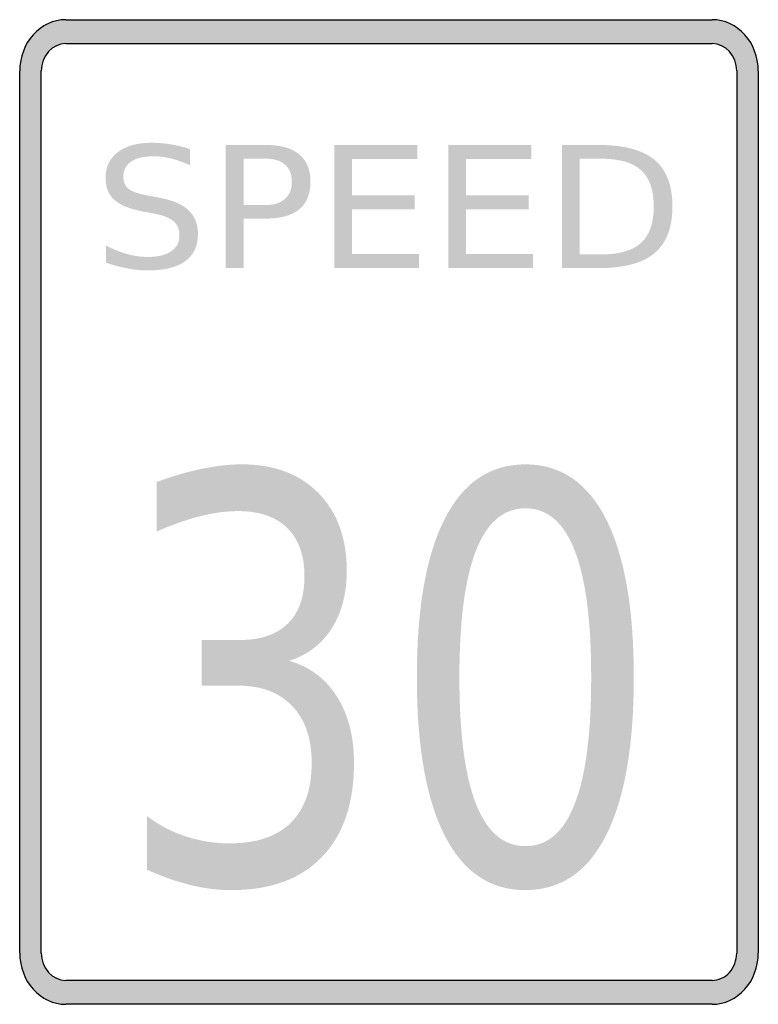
# Model space of a CAD drawing. Header units: inches. Extents: x -0.5 to 0.5, y -0.67 to 0.67.
import ezdxf

# ---------------------------------------------------------------- set-up
doc = ezdxf.new("R2010")
doc.units = ezdxf.units.IN
doc.header["$MEASUREMENT"] = 0

msp = doc.modelspace()

# ---------------------------------------------------------------- hatches: boundary and pattern name
h = msp.add_hatch(color=7)
h.paths.add_polyline_path([(-0.4374, 0.6665), (0.4374, 0.6665), (0.4459, 0.6658), (0.4541, 0.6641), (0.4619, 0.6609), (0.469, 0.6569), (0.4757, 0.6521), (0.4817, 0.6461), (0.487, 0.6394), (0.4914, 0.6321), (0.495, 0.6241), (0.4979, 0.6156), (0.4994, 0.6065), (0.5001, 0.5972), (0.5001, -0.597), (0.4994, -0.6065), (0.4979, -0.6156), (0.495, -0.6241), (0.4914, -0.6321), (0.487, -0.6394), (0.4817, -0.6461), (0.4757, -0.6521), (0.469, -0.6569), (0.4619, -0.6609), (0.4541, -0.6641), (0.4459, -0.6658), (0.4374, -0.6665), (-0.4374, -0.6665), (-0.4459, -0.6658), (-0.4541, -0.6641), (-0.4619, -0.6609), (-0.469, -0.6569), (-0.4757, -0.6521), (-0.4817, -0.6461), (-0.487, -0.6394), (-0.4914, -0.6321), (-0.495, -0.6241), (-0.4979, -0.6156), (-0.4994, -0.6065), (-0.5001, -0.597), (-0.5001, 0.5972), (-0.4994, 0.6065), (-0.4979, 0.6156), (-0.495, 0.6241), (-0.4914, 0.6321), (-0.487, 0.6394), (-0.4817, 0.6461), (-0.4757, 0.6521), (-0.469, 0.6569), (-0.4619, 0.6609), (-0.4541, 0.6641), (-0.4459, 0.6658), (-0.4374, 0.6665)])
h.paths.add_polyline_path([(-0.4374, 0.6341), (0.4374, 0.6341), (0.4421, 0.6338), (0.4463, 0.6327), (0.4506, 0.6312), (0.4543, 0.629), (0.4579, 0.6263), (0.461, 0.6232), (0.4639, 0.6196), (0.4663, 0.6158), (0.4681, 0.6114), (0.4697, 0.607), (0.4705, 0.6021), (0.4708, 0.5972), (0.4708, -0.597), (0.4705, -0.6018), (0.4697, -0.6067), (0.4683, -0.6112), (0.4663, -0.6156), (0.4639, -0.6196), (0.461, -0.6232), (0.4577, -0.6265), (0.4541, -0.6292), (0.4503, -0.6312), (0.4461, -0.6327), (0.4419, -0.6338), (0.4374, -0.6341), (-0.4374, -0.6341), (-0.4421, -0.6338), (-0.4463, -0.6327), (-0.4506, -0.6312), (-0.4543, -0.629), (-0.4579, -0.6263), (-0.461, -0.6232), (-0.4639, -0.6196), (-0.4663, -0.6158), (-0.4681, -0.6114), (-0.4697, -0.607), (-0.4705, -0.6021), (-0.4708, -0.597), (-0.4708, 0.5972), (-0.4705, 0.6021), (-0.4697, 0.607), (-0.4681, 0.6114), (-0.4663, 0.6158), (-0.4639, 0.6196), (-0.461, 0.6232), (-0.4579, 0.6263), (-0.4543, 0.629), (-0.4506, 0.6312), (-0.4463, 0.6327), (-0.4421, 0.6338), (-0.4374, 0.6341)], flags=0)
h = msp.add_hatch(color=7)
edge = h.paths.add_edge_path()
edge.add_line((-0.2694, 0.4914), (-0.2694, 0.4694))
edge.add_spline(control_points=[(-0.2694, 0.4694), (-0.2785, 0.4735), (-0.2871, 0.4766), (-0.2952, 0.4786), (-0.3034, 0.4806), (-0.3112, 0.4816), (-0.3187, 0.4816), (-0.3318, 0.4816), (-0.342, 0.4792), (-0.3491, 0.4744), (-0.3562, 0.4697), (-0.3597, 0.4629), (-0.3597, 0.4541), (-0.3597, 0.4468), (-0.3574, 0.4412), (-0.3526, 0.4374), (-0.3479, 0.4337), (-0.3389, 0.4306), (-0.3257, 0.4283)], knot_values=[0, 0, 0, 0, 1, 1, 1, 2, 2, 2, 3, 3, 3, 4, 4, 4, 5, 5, 5, 6, 6, 6, 6], degree=3, periodic=0)
edge.add_line((-0.3257, 0.4283), (-0.3113, 0.4255))
edge.add_spline(control_points=[(-0.3113, 0.4255), (-0.2933, 0.4223), (-0.28, 0.4167), (-0.2715, 0.4086), (-0.2629, 0.4006), (-0.2587, 0.3898), (-0.2587, 0.3762), (-0.2587, 0.3601), (-0.2644, 0.3478), (-0.276, 0.3395), (-0.2875, 0.3311), (-0.3044, 0.327), (-0.3268, 0.327), (-0.3352, 0.327), (-0.3442, 0.3279), (-0.3537, 0.3297), (-0.3632, 0.3314), (-0.373, 0.3341), (-0.3832, 0.3376)], knot_values=[0, 0, 0, 0, 1, 1, 1, 2, 2, 2, 3, 3, 3, 4, 4, 4, 5, 5, 5, 6, 6, 6, 6], degree=3, periodic=0)
edge.add_line((-0.3832, 0.3376), (-0.3832, 0.3608))
edge.add_spline(control_points=[(-0.3832, 0.3608), (-0.3734, 0.3557), (-0.3638, 0.3518), (-0.3544, 0.3492), (-0.3451, 0.3466), (-0.3358, 0.3453), (-0.3268, 0.3453), (-0.3131, 0.3453), (-0.3025, 0.3478), (-0.295, 0.3529), (-0.2875, 0.3579), (-0.2837, 0.3652), (-0.2837, 0.3745), (-0.2837, 0.3827), (-0.2864, 0.3891), (-0.2918, 0.3937), (-0.2972, 0.3983), (-0.306, 0.4018), (-0.3183, 0.4041)], knot_values=[0, 0, 0, 0, 1, 1, 1, 2, 2, 2, 3, 3, 3, 4, 4, 4, 5, 5, 5, 6, 6, 6, 6], degree=3, periodic=0)
edge.add_line((-0.3183, 0.4041), (-0.3328, 0.4068))
edge.add_spline(control_points=[(-0.3328, 0.4068), (-0.3509, 0.4101), (-0.3639, 0.4154), (-0.3718, 0.4225), (-0.3798, 0.4297), (-0.3838, 0.4396), (-0.3838, 0.4523), (-0.3838, 0.4671), (-0.3783, 0.4787), (-0.3672, 0.4872), (-0.3561, 0.4957), (-0.3409, 0.4999), (-0.3215, 0.4999), (-0.3131, 0.4999), (-0.3046, 0.4992), (-0.2959, 0.4978), (-0.2872, 0.4964), (-0.2784, 0.4942), (-0.2694, 0.4914)], knot_values=[0, 0, 0, 0, 1, 1, 1, 2, 2, 2, 3, 3, 3, 4, 4, 4, 5, 5, 5, 6, 6, 6, 6], degree=3, periodic=0)
h = msp.add_hatch(color=7)
edge = h.paths.add_edge_path()
edge.add_line((-0.2211, 0.4969), (-0.1668, 0.4969))
edge.add_spline(control_points=[(-0.1668, 0.4969), (-0.1468, 0.4969), (-0.1318, 0.4927), (-0.1216, 0.4842), (-0.1114, 0.4758), (-0.1063, 0.4634), (-0.1063, 0.4471), (-0.1063, 0.4306), (-0.1114, 0.4182), (-0.1216, 0.4098), (-0.1318, 0.4014), (-0.1468, 0.3972), (-0.1668, 0.3972)], knot_values=[0, 0, 0, 0, 1, 1, 1, 2, 2, 2, 3, 3, 3, 4, 4, 4, 4], degree=3, periodic=0)
edge.add_line((-0.1668, 0.3972), (-0.197, 0.3972))
edge.add_line((-0.197, 0.3972), (-0.197, 0.3302))
edge.add_line((-0.197, 0.3302), (-0.2211, 0.3302))
edge.add_line((-0.2211, 0.3302), (-0.2211, 0.4969))
edge = h.paths.add_edge_path(flags=0)
edge.add_line((-0.197, 0.4783), (-0.197, 0.4157))
edge.add_line((-0.197, 0.4157), (-0.1668, 0.4157))
edge.add_spline(control_points=[(-0.1668, 0.4157), (-0.1556, 0.4157), (-0.1469, 0.4184), (-0.1408, 0.4239), (-0.1346, 0.4293), (-0.1316, 0.437), (-0.1316, 0.4471), (-0.1316, 0.4571), (-0.1346, 0.4648), (-0.1408, 0.4702), (-0.1469, 0.4756), (-0.1556, 0.4783), (-0.1668, 0.4783)], knot_values=[0, 0, 0, 0, 1, 1, 1, 2, 2, 2, 3, 3, 3, 4, 4, 4, 4], degree=3, periodic=0)
edge.add_line((-0.1668, 0.4783), (-0.197, 0.4783))
for points in [[(-0.074, 0.4969), (0.0385, 0.4969), (0.0385, 0.4779), (-0.0499, 0.4779), (-0.0499, 0.4286), (0.0349, 0.4286), (0.0349, 0.4096), (-0.0499, 0.4096), (-0.0499, 0.3492), (0.0407, 0.3492), (0.0407, 0.3302), (-0.074, 0.3302), (-0.074, 0.4969)], [(0.0802, 0.4969), (0.1926, 0.4969), (0.1926, 0.4779), (0.1043, 0.4779), (0.1043, 0.4286), (0.189, 0.4286), (0.189, 0.4096), (0.1043, 0.4096), (0.1043, 0.3492), (0.1948, 0.3492), (0.1948, 0.3302), (0.0802, 0.3302), (0.0802, 0.4969)]]:
    msp.add_hatch(color=7).paths.add_polyline_path(points)
h = msp.add_hatch(color=7)
edge = h.paths.add_edge_path()
edge.add_line((0.2343, 0.4969), (0.2837, 0.4969))
edge.add_spline(control_points=[(0.2837, 0.4969), (0.3182, 0.4969), (0.3435, 0.4902), (0.3596, 0.4767), (0.3757, 0.4633), (0.3838, 0.4423), (0.3838, 0.4137), (0.3838, 0.385), (0.3757, 0.3639), (0.3595, 0.3504), (0.3433, 0.3369), (0.318, 0.3302), (0.2837, 0.3302)], knot_values=[0, 0, 0, 0, 1, 1, 1, 2, 2, 2, 3, 3, 3, 4, 4, 4, 4], degree=3, periodic=0)
edge.add_line((0.2837, 0.3302), (0.2343, 0.3302))
edge.add_line((0.2343, 0.3302), (0.2343, 0.4969))
edge = h.paths.add_edge_path(flags=0)
edge.add_line((0.2584, 0.4783), (0.2584, 0.3487))
edge.add_line((0.2584, 0.3487), (0.2874, 0.3487))
edge.add_spline(control_points=[(0.2874, 0.3487), (0.3119, 0.3487), (0.3299, 0.354), (0.3414, 0.3644), (0.3528, 0.3748), (0.3585, 0.3912), (0.3585, 0.4137), (0.3585, 0.436), (0.3528, 0.4524), (0.3414, 0.4628), (0.3299, 0.4732), (0.3119, 0.4783), (0.2874, 0.4783)], knot_values=[0, 0, 0, 0, 1, 1, 1, 2, 2, 2, 3, 3, 3, 4, 4, 4, 4], degree=3, periodic=0)
edge.add_line((0.2874, 0.4783), (0.2584, 0.4783))
h = msp.add_hatch(color=7)
edge = h.paths.add_edge_path()
edge.add_spline(control_points=[(-0.1351, -0.2016), (-0.1076, -0.2093), (-0.0862, -0.2253), (-0.0707, -0.2496), (-0.0552, -0.2739), (-0.0474, -0.3039), (-0.0474, -0.3396), (-0.0474, -0.3944), (-0.0618, -0.4369), (-0.0906, -0.4669), (-0.1194, -0.4969), (-0.1604, -0.5119), (-0.2136, -0.5119), (-0.2315, -0.5119), (-0.2499, -0.5096), (-0.2688, -0.505), (-0.2877, -0.5004), (-0.3072, -0.4935), (-0.3275, -0.4844)], knot_values=[0, 0, 0, 0, 1, 1, 1, 2, 2, 2, 3, 3, 3, 4, 4, 4, 5, 5, 5, 6, 6, 6, 6], degree=3, periodic=0)
edge.add_line((-0.3275, -0.4844), (-0.3275, -0.4118))
edge.add_spline(control_points=[(-0.3275, -0.4118), (-0.3115, -0.424), (-0.2939, -0.4331), (-0.275, -0.4393), (-0.256, -0.4455), (-0.2361, -0.4486), (-0.2155, -0.4486), (-0.1794, -0.4486), (-0.1519, -0.4393), (-0.133, -0.4207), (-0.1141, -0.4021), (-0.1047, -0.3751), (-0.1047, -0.3396), (-0.1047, -0.3069), (-0.1134, -0.2813), (-0.131, -0.2628), (-0.1485, -0.2443), (-0.1729, -0.2351), (-0.2044, -0.2351)], knot_values=[0, 0, 0, 0, 1, 1, 1, 2, 2, 2, 3, 3, 3, 4, 4, 4, 5, 5, 5, 6, 6, 6, 6], degree=3, periodic=0)
edge.add_line((-0.2044, -0.2351), (-0.2538, -0.2351))
edge.add_line((-0.2538, -0.2351), (-0.2538, -0.1733))
edge.add_line((-0.2538, -0.1733), (-0.2022, -0.1733))
edge.add_spline(control_points=[(-0.2022, -0.1733), (-0.1739, -0.1733), (-0.1522, -0.1659), (-0.1371, -0.1511), (-0.122, -0.1364), (-0.1145, -0.1151), (-0.1145, -0.0873), (-0.1145, -0.0588), (-0.1222, -0.0369), (-0.1378, -0.0216), (-0.1533, -0.0064), (-0.1755, 0.0012), (-0.2044, 0.0012), (-0.2202, 0.0012), (-0.2371, -0.001), (-0.255, -0.0055), (-0.273, -0.0099), (-0.2928, -0.0169), (-0.3145, -0.0263)], knot_values=[0, 0, 0, 0, 1, 1, 1, 2, 2, 2, 3, 3, 3, 4, 4, 4, 5, 5, 5, 6, 6, 6, 6], degree=3, periodic=0)
edge.add_line((-0.3145, -0.0263), (-0.3145, 0.0407))
edge.add_spline(control_points=[(-0.3145, 0.0407), (-0.2928, 0.0486), (-0.2724, 0.0546), (-0.2533, 0.0585), (-0.2342, 0.0625), (-0.2162, 0.0645), (-0.1993, 0.0645), (-0.1556, 0.0645), (-0.121, 0.0515), (-0.0955, 0.0256), (-0.07, -0.0003), (-0.0572, -0.0354), (-0.0572, -0.0795), (-0.0572, -0.1103), (-0.064, -0.1363), (-0.0775, -0.1575), (-0.091, -0.1787), (-0.1102, -0.1934), (-0.1351, -0.2016)], knot_values=[0, 0, 0, 0, 1, 1, 1, 2, 2, 2, 3, 3, 3, 4, 4, 4, 5, 5, 5, 6, 6, 6, 6], degree=3, periodic=0)
h = msp.add_hatch(color=7)
edge = h.paths.add_edge_path()
edge.add_spline(control_points=[(0.1846, 0.0645), (0.2323, 0.0645), (0.2687, 0.0399), (0.2938, -0.0094), (0.3189, -0.0586), (0.3315, -0.1301), (0.3315, -0.2239), (0.3315, -0.3174), (0.3189, -0.3888), (0.2938, -0.438), (0.2687, -0.4873), (0.2323, -0.5119), (0.1846, -0.5119), (0.1369, -0.5119), (0.1005, -0.4873), (0.0754, -0.438), (0.0503, -0.3888), (0.0377, -0.3174), (0.0377, -0.2239), (0.0377, -0.1301), (0.0503, -0.0586), (0.0754, -0.0094), (0.1005, 0.0399), (0.1369, 0.0645), (0.1846, 0.0645)], knot_values=[0, 0, 0, 0, 1, 1, 1, 2, 2, 2, 3, 3, 3, 4, 4, 4, 5, 5, 5, 6, 6, 6, 7, 7, 7, 8, 8, 8, 8], degree=3, periodic=0)
edge = h.paths.add_edge_path(flags=0)
edge.add_spline(control_points=[(0.1846, 0.005), (0.1551, 0.005), (0.1328, -0.0141), (0.1178, -0.0522), (0.1028, -0.0902), (0.0953, -0.1475), (0.0953, -0.2239), (0.0953, -0.3), (0.1028, -0.3572), (0.1178, -0.3952), (0.1328, -0.4333), (0.1551, -0.4524), (0.1846, -0.4524), (0.2143, -0.4524), (0.2367, -0.4333), (0.2515, -0.3952), (0.2664, -0.3572), (0.2738, -0.3), (0.2738, -0.2239), (0.2738, -0.1475), (0.2664, -0.0902), (0.2515, -0.0522), (0.2367, -0.0141), (0.2143, 0.005), (0.1846, 0.005)], knot_values=[0, 0, 0, 0, 1, 1, 1, 2, 2, 2, 3, 3, 3, 4, 4, 4, 5, 5, 5, 6, 6, 6, 7, 7, 7, 8, 8, 8, 8], degree=3, periodic=0)

# ---------------------------------------------------------------- linework, layer by layer
at = {"color": 7}
for p, q in [((-0.4375, 0.6665), (0.4375, 0.6665)), ((-0.4375, 0.6341), (0.4375, 0.6341)), ((-0.5, -0.5971), (-0.5, 0.5971)), ((-0.4708, -0.5971), (-0.4708, 0.5971)), ((0.4708, 0.5971), (0.4708, -0.5971)), ((0.5, 0.5971), (0.5, -0.5971)), ((0.4375, -0.6341), (-0.4375, -0.6341)), ((0.4375, -0.6665), (-0.4375, -0.6665))]:
    msp.add_line(p, q, dxfattribs=at)
for points in [[(-0.4375, 0.6665), (-0.472, 0.6665), (-0.5, 0.6354), (-0.5, 0.5971)], [(0.5, 0.5971), (0.5, 0.6354), (0.472, 0.6665), (0.4375, 0.6665)], [(-0.4375, 0.6341), (-0.4559, 0.6341), (-0.4708, 0.6175), (-0.4708, 0.5971)], [(0.4708, 0.5971), (0.4708, 0.6175), (0.4559, 0.6341), (0.4375, 0.6341)], [(-0.5, -0.5971), (-0.5, -0.6354), (-0.472, -0.6665), (-0.4375, -0.6665)], [(-0.4708, -0.5971), (-0.4708, -0.6175), (-0.4559, -0.6341), (-0.4375, -0.6341)], [(0.4375, -0.6665), (0.472, -0.6665), (0.5, -0.6354), (0.5, -0.5971)]]:
    msp.add_open_spline(points, degree=3, dxfattribs=at)
msp.add_open_spline([(0.4375, -0.6341), (0.4463, -0.6341), (0.4548, -0.6302), (0.4611, -0.6233), (0.4673, -0.6163), (0.4708, -0.6069), (0.4708, -0.5971)], degree=3, knots=[0, 0, 0, 0, 1, 1, 1, 2, 2, 2, 2], dxfattribs=at)

doc.saveas('drawing.dxf')
